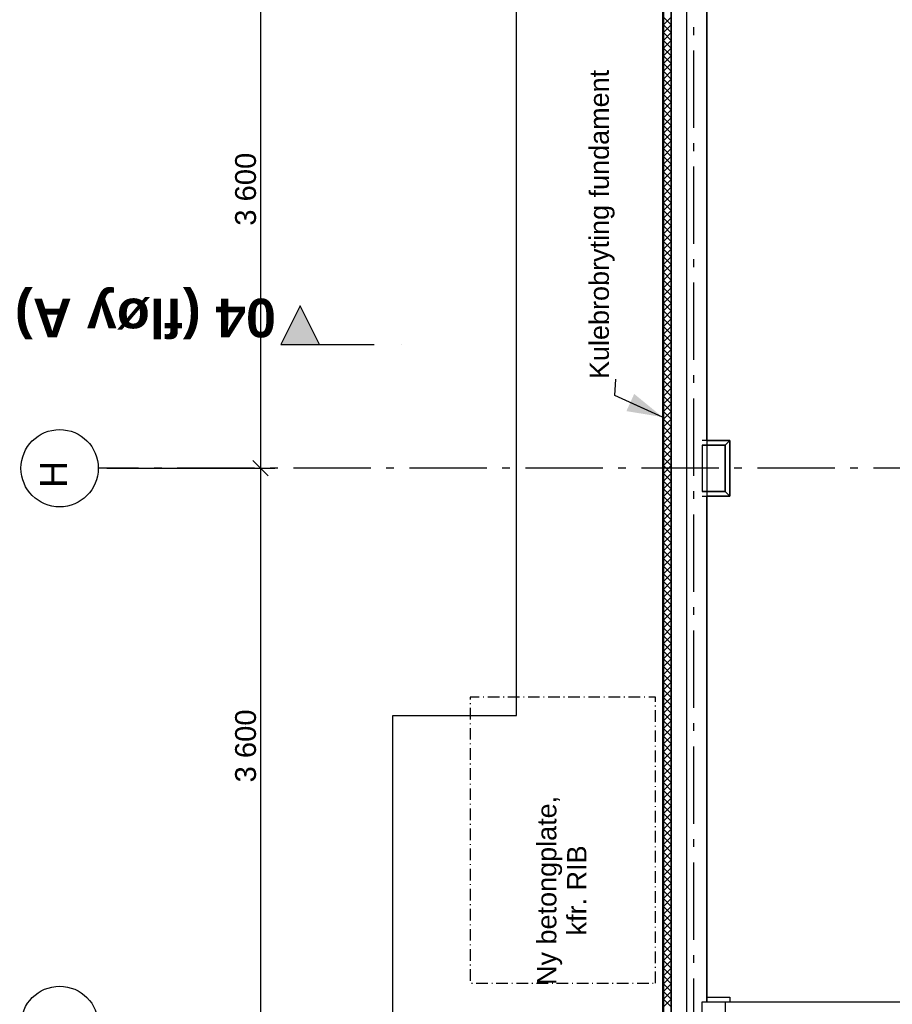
# Model space of a CAD drawing. Header units: millimetres. Extents: x -117798 to 93698, y -84437 to 74219.
# Tile 7 of 34: x -82030 to -76388, y -25683 to -19316. Entities that reach past the tile are written whole.
import ezdxf
from ezdxf.enums import TextEntityAlignment as Align

# ---------------------------------------------------------------- set-up
doc = ezdxf.new("R2010")
doc.units = ezdxf.units.MM
doc.header["$LTSCALE"] = 0.5
doc.header["$MEASUREMENT"] = 0
for name, pattern in [('Akselinje', [1500, 1000, -200, 100, -200]), ('Over snittplan', [260, 150, -50, 10, -50]), ('PLINE', [0]), ('Prikk & stiplet', [1340.555525, 705.555534, -352.777767, 0, -282.222223])]:
    doc.linetypes.add(name, pattern=pattern)
for name, color, linetype in [('216- Direkte fundamentering', 7, 'Continuous'), ('235- Utvendig kledning og overflate (Skravur)(Nye konstruksjoner)', 7, 'Continuous'), ('235- Utvendig kledning og overflate(Nye konstruksjoner)', 7, 'Continuous'), ('252- Gulv på grunn_ bunnplate', 7, 'Continuous'), ('252- Gulv på grunn_ bunnplate(Nye konstruksjoner)', 7, 'Continuous'), ('82-- Modullinjer', 7, 'Continuous'), ('82-- Modullinjer(Nye konstruksjoner)', 7, 'Continuous'), ('832- Tekst bygning(Nye konstruksjoner)', 7, 'Continuous'), ('852- Snittmarkør', 7, 'Continuous'), ('tiltaksgrense(Nye konstruksjoner)', 7, 'Continuous')]:
    doc.layers.add(name, color=color, linetype=linetype)
doc.styles.add('GENERATED_STYLE_1', font='arial.ttf')
doc.styles.add('GENERATED_STYLE_2', font='arial.ttf')
doc.linetypes.add('Tiltaksgrense', pattern='A,0,[1,A-2607.110 Plan Fundament1.Shx,S=4.761905,R=0,X=0,Y=0],-1200,0', length=1200)
doc.dimstyles.new('GENERATED_STYLE__1', dxfattribs={"dimtxt": 135.000002, "dimasz": 95, "dimexe": 0.18, "dimexo": 150, "dimgap": 0, "dimtad": 1, "dimdec": 0, "dimzin": 0, "dimdsep": 46, "dimtxsty": 'GENERATED_STYLE_2', "dimblk": 'ARROWHEAD_6', "dimblk1": 'ARROWHEAD_6', "dimblk2": 'ARROWHEAD_6', "dimcen": 0.09, "dimclrd": 256, "dimclre": 256, "dimclrt": 256, "dimadec": 1, "dimazin": 0, "dimtfac": 1, "dimtdec": 4, "dimtmove": 0, "dimatfit": 3, "dimfxl": 1, "dimtolj": 1, "dimtzin": 0, "dimarcsym": 0})
doc.dimstyles.new('GENERATED_STYLE__2', dxfattribs={"dimtxt": 0.18, "dimasz": 228, "dimexe": 0.18, "dimexo": 0.0625, "dimgap": 0, "dimtad": 0, "dimtih": 1, "dimtoh": 1, "dimdec": 4, "dimzin": 0, "dimdsep": 46, "dimcen": 0.09, "dimadec": 0, "dimazin": 0, "dimtfac": 1, "dimtdec": 4, "dimtmove": 0, "dimatfit": 3, "dimldrblk": 'ARROWHEAD_5', "dimfxl": 1, "dimtolj": 1, "dimtzin": 0, "dimarcsym": 0})

# ---------------------------------------------------------------- blocks, each defined once
blk = doc.blocks.new('*X18')
at = {"layer": '235- Utvendig kledning og overflate (Skravur)(Nye konstruksjoner)', "linetype": 'PLINE'}
for p, q in [((-77868.2, -19350), (-77818.2, -19300)), ((-77868.2, -19300), (-77818.2, -19350)), ((-77868.2, -19400), (-77818.2, -19350)), ((-77868.2, -19350), (-77818.2, -19400)), ((-77868.2, -19450), (-77818.2, -19400)), ((-77868.2, -19400), (-77818.2, -19450)), ((-77868.2, -19500), (-77818.2, -19450)), ((-77868.2, -19450), (-77818.2, -19500)), ((-77868.2, -19550), (-77818.2, -19500)), ((-77868.2, -19500), (-77818.2, -19550)), ((-77868.2, -19600), (-77818.2, -19550)), ((-77868.2, -19550), (-77818.2, -19600)), ((-77868.2, -19650), (-77818.2, -19600)), ((-77868.2, -19600), (-77818.2, -19650)), ((-77868.2, -19700), (-77818.2, -19650)), ((-77868.2, -19650), (-77818.2, -19700)), ((-77868.2, -19750), (-77818.2, -19700)), ((-77868.2, -19700), (-77818.2, -19750)), ((-77868.2, -19800), (-77818.2, -19750)), ((-77868.2, -19750), (-77818.2, -19800)), ((-77868.2, -19850), (-77818.2, -19800)), ((-77868.2, -19800), (-77818.2, -19850)), ((-77868.2, -19900), (-77818.2, -19850)), ((-77868.2, -19850), (-77818.2, -19900)), ((-77868.2, -19950), (-77818.2, -19900)), ((-77868.2, -19900), (-77818.2, -19950)), ((-77868.2, -20000), (-77818.2, -19950)), ((-77868.2, -19950), (-77818.2, -20000)), ((-77868.2, -20050), (-77818.2, -20000)), ((-77868.2, -20000), (-77818.2, -20050)), ((-77868.2, -20100), (-77818.2, -20050)), ((-77868.2, -20050), (-77818.2, -20100)), ((-77868.2, -20150), (-77818.2, -20100)), ((-77868.2, -20100), (-77818.2, -20150)), ((-77868.2, -20200), (-77818.2, -20150)), ((-77868.2, -20150), (-77818.2, -20200)), ((-77868.2, -20250), (-77818.2, -20200)), ((-77868.2, -20200), (-77818.2, -20250)), ((-77868.2, -20300), (-77818.2, -20250)), ((-77868.2, -20250), (-77818.2, -20300)), ((-77868.2, -20350), (-77818.2, -20300)), ((-77868.2, -20300), (-77818.2, -20350)), ((-77868.2, -20400), (-77818.2, -20350)), ((-77868.2, -20350), (-77818.2, -20400)), ((-77868.2, -20450), (-77818.2, -20400)), ((-77868.2, -20400), (-77818.2, -20450)), ((-77868.2, -20500), (-77818.2, -20450)), ((-77868.2, -20450), (-77818.2, -20500)), ((-77868.2, -20550), (-77818.2, -20500)), ((-77868.2, -20500), (-77818.2, -20550)), ((-77868.2, -20600), (-77818.2, -20550)), ((-77868.2, -20550), (-77818.2, -20600)), ((-77868.2, -20650), (-77818.2, -20600)), ((-77868.2, -20600), (-77818.2, -20650)), ((-77868.2, -20700), (-77818.2, -20650)), ((-77868.2, -20650), (-77818.2, -20700)), ((-77868.2, -20750), (-77818.2, -20700)), ((-77868.2, -20700), (-77818.2, -20750)), ((-77868.2, -20800), (-77818.2, -20750)), ((-77868.2, -20750), (-77818.2, -20800)), ((-77868.2, -20850), (-77818.2, -20800)), ((-77868.2, -20800), (-77818.2, -20850)), ((-77868.2, -20900), (-77818.2, -20850)), ((-77868.2, -20850), (-77818.2, -20900)), ((-77868.2, -20950), (-77818.2, -20900)), ((-77868.2, -20900), (-77818.2, -20950)), ((-77868.2, -21000), (-77818.2, -20950)), ((-77868.2, -20950), (-77818.2, -21000)), ((-77868.2, -21050), (-77818.2, -21000)), ((-77868.2, -21000), (-77818.2, -21050)), ((-77868.2, -21100), (-77818.2, -21050)), ((-77868.2, -21050), (-77818.2, -21100)), ((-77868.2, -21150), (-77818.2, -21100)), ((-77868.2, -21100), (-77818.2, -21150)), ((-77868.2, -21200), (-77818.2, -21150)), ((-77868.2, -21150), (-77818.2, -21200)), ((-77868.2, -21250), (-77818.2, -21200)), ((-77868.2, -21200), (-77818.2, -21250)), ((-77868.2, -21300), (-77818.2, -21250)), ((-77868.2, -21250), (-77818.2, -21300)), ((-77868.2, -21350), (-77818.2, -21300)), ((-77868.2, -21300), (-77818.2, -21350)), ((-77868.2, -21400), (-77818.2, -21350)), ((-77868.2, -21350), (-77818.2, -21400)), ((-77868.2, -21450), (-77818.2, -21400)), ((-77868.2, -21400), (-77818.2, -21450)), ((-77868.2, -21500), (-77818.2, -21450)), ((-77868.2, -21450), (-77818.2, -21500)), ((-77868.2, -21550), (-77818.2, -21500)), ((-77868.2, -21500), (-77818.2, -21550)), ((-77868.2, -21600), (-77818.2, -21550)), ((-77868.2, -21550), (-77818.2, -21600)), ((-77868.2, -21650), (-77818.2, -21600)), ((-77868.2, -21600), (-77818.2, -21650)), ((-77868.2, -21700), (-77818.2, -21650)), ((-77868.2, -21650), (-77818.2, -21700)), ((-77868.2, -21750), (-77818.2, -21700)), ((-77868.2, -21700), (-77818.2, -21750)), ((-77868.2, -21800), (-77818.2, -21750)), ((-77868.2, -21750), (-77818.2, -21800)), ((-77868.2, -21850), (-77818.2, -21800)), ((-77868.2, -21800), (-77818.2, -21850)), ((-77868.2, -21900), (-77818.2, -21850)), ((-77868.2, -21850), (-77818.2, -21900)), ((-77868.2, -21950), (-77818.2, -21900)), ((-77868.2, -21900), (-77818.2, -21950)), ((-77868.2, -22000), (-77818.2, -21950)), ((-77868.2, -21950), (-77818.2, -22000)), ((-77868.2, -22050), (-77818.2, -22000)), ((-77868.2, -22000), (-77818.2, -22050)), ((-77868.2, -22100), (-77818.2, -22050)), ((-77868.2, -22050), (-77818.2, -22100)), ((-77868.2, -22150), (-77818.2, -22100)), ((-77868.2, -22100), (-77818.2, -22150)), ((-77868.2, -22200), (-77818.2, -22150)), ((-77868.2, -22150), (-77818.2, -22200)), ((-77868.2, -22250), (-77818.2, -22200)), ((-77868.2, -22200), (-77818.2, -22250)), ((-77868.2, -22300), (-77818.2, -22250)), ((-77868.2, -22250), (-77818.2, -22300)), ((-77868.2, -22350), (-77818.2, -22300)), ((-77868.2, -22300), (-77818.2, -22350)), ((-77868.2, -22400), (-77818.2, -22350)), ((-77868.2, -22350), (-77818.2, -22400)), ((-77868.2, -22450), (-77818.2, -22400)), ((-77868.2, -22400), (-77818.2, -22450)), ((-77868.2, -22500), (-77818.2, -22450)), ((-77868.2, -22450), (-77818.2, -22500)), ((-77868.2, -22550), (-77818.2, -22500)), ((-77868.2, -22500), (-77818.2, -22550)), ((-77868.2, -22600), (-77818.2, -22550)), ((-77868.2, -22550), (-77818.2, -22600)), ((-77868.2, -22650), (-77818.2, -22600)), ((-77868.2, -22600), (-77818.2, -22650)), ((-77868.2, -22700), (-77818.2, -22650)), ((-77868.2, -22650), (-77818.2, -22700)), ((-77868.2, -22750), (-77818.2, -22700)), ((-77868.2, -22700), (-77818.2, -22750)), ((-77868.2, -22800), (-77818.2, -22750)), ((-77868.2, -22750), (-77818.2, -22800)), ((-77868.2, -22850), (-77818.2, -22800)), ((-77868.2, -22800), (-77818.2, -22850)), ((-77868.2, -22900), (-77818.2, -22850)), ((-77868.2, -22850), (-77818.2, -22900)), ((-77868.2, -22950), (-77818.2, -22900)), ((-77868.2, -22900), (-77818.2, -22950)), ((-77868.2, -23000), (-77818.2, -22950)), ((-77868.2, -22950), (-77818.2, -23000)), ((-77868.2, -23050), (-77818.2, -23000)), ((-77868.2, -23000), (-77818.2, -23050)), ((-77868.2, -23100), (-77818.2, -23050)), ((-77868.2, -23050), (-77818.2, -23100)), ((-77868.2, -23150), (-77818.2, -23100)), ((-77868.2, -23100), (-77818.2, -23150)), ((-77868.2, -23200), (-77818.2, -23150)), ((-77868.2, -23150), (-77818.2, -23200)), ((-77868.2, -23250), (-77818.2, -23200)), ((-77868.2, -23200), (-77818.2, -23250)), ((-77868.2, -23300), (-77818.2, -23250)), ((-77868.2, -23250), (-77818.2, -23300)), ((-77868.2, -23350), (-77818.2, -23300)), ((-77868.2, -23300), (-77818.2, -23350)), ((-77868.2, -23400), (-77818.2, -23350)), ((-77868.2, -23350), (-77818.2, -23400)), ((-77868.2, -23450), (-77818.2, -23400)), ((-77868.2, -23400), (-77818.2, -23450)), ((-77868.2, -23500), (-77818.2, -23450)), ((-77868.2, -23450), (-77818.2, -23500)), ((-77868.2, -23550), (-77818.2, -23500)), ((-77868.2, -23500), (-77818.2, -23550)), ((-77868.2, -23600), (-77818.2, -23550)), ((-77868.2, -23550), (-77818.2, -23600)), ((-77868.2, -23650), (-77818.2, -23600)), ((-77868.2, -23600), (-77818.2, -23650)), ((-77868.2, -23700), (-77818.2, -23650)), ((-77868.2, -23650), (-77818.2, -23700)), ((-77868.2, -23750), (-77818.2, -23700)), ((-77868.2, -23700), (-77818.2, -23750)), ((-77868.2, -23800), (-77818.2, -23750)), ((-77868.2, -23750), (-77818.2, -23800)), ((-77868.2, -23850), (-77818.2, -23800)), ((-77868.2, -23800), (-77818.2, -23850)), ((-77868.2, -23900), (-77818.2, -23850)), ((-77868.2, -23850), (-77818.2, -23900)), ((-77868.2, -23950), (-77818.2, -23900)), ((-77868.2, -23900), (-77818.2, -23950)), ((-77868.2, -24000), (-77818.2, -23950)), ((-77868.2, -23950), (-77818.2, -24000)), ((-77868.2, -24050), (-77818.2, -24000)), ((-77868.2, -24000), (-77818.2, -24050)), ((-77868.2, -24100), (-77818.2, -24050)), ((-77868.2, -24050), (-77818.2, -24100)), ((-77868.2, -24150), (-77818.2, -24100)), ((-77868.2, -24100), (-77818.2, -24150)), ((-77868.2, -24200), (-77818.2, -24150)), ((-77868.2, -24150), (-77818.2, -24200)), ((-77868.2, -24250), (-77818.2, -24200)), ((-77868.2, -24200), (-77818.2, -24250)), ((-77868.2, -24300), (-77818.2, -24250)), ((-77868.2, -24250), (-77818.2, -24300)), ((-77868.2, -24350), (-77818.2, -24300)), ((-77868.2, -24300), (-77818.2, -24350)), ((-77868.2, -24400), (-77818.2, -24350)), ((-77868.2, -24350), (-77818.2, -24400)), ((-77868.2, -24450), (-77818.2, -24400)), ((-77868.2, -24400), (-77818.2, -24450)), ((-77868.2, -24500), (-77818.2, -24450)), ((-77868.2, -24450), (-77818.2, -24500)), ((-77868.2, -24550), (-77818.2, -24500)), ((-77868.2, -24500), (-77818.2, -24550)), ((-77868.2, -24600), (-77818.2, -24550)), ((-77868.2, -24550), (-77818.2, -24600)), ((-77868.2, -24650), (-77818.2, -24600)), ((-77868.2, -24600), (-77818.2, -24650)), ((-77868.2, -24700), (-77818.2, -24650)), ((-77868.2, -24650), (-77818.2, -24700)), ((-77868.2, -24750), (-77818.2, -24700)), ((-77868.2, -24700), (-77818.2, -24750)), ((-77868.2, -24800), (-77818.2, -24750)), ((-77868.2, -24750), (-77818.2, -24800)), ((-77868.2, -24850), (-77818.2, -24800)), ((-77868.2, -24800), (-77818.2, -24850)), ((-77868.2, -24900), (-77818.2, -24850)), ((-77868.2, -24850), (-77818.2, -24900)), ((-77868.2, -24950), (-77818.2, -24900)), ((-77868.2, -24900), (-77818.2, -24950)), ((-77868.2, -25000), (-77818.2, -24950)), ((-77868.2, -24950), (-77818.2, -25000)), ((-77868.2, -25050), (-77818.2, -25000)), ((-77868.2, -25000), (-77818.2, -25050)), ((-77868.2, -25100), (-77818.2, -25050)), ((-77868.2, -25050), (-77818.2, -25100)), ((-77868.2, -25150), (-77818.2, -25100)), ((-77868.2, -25100), (-77818.2, -25150)), ((-77868.2, -25200), (-77818.2, -25150)), ((-77868.2, -25150), (-77818.2, -25200)), ((-77868.2, -25250), (-77818.2, -25200)), ((-77868.2, -25200), (-77818.2, -25250)), ((-77868.2, -25300), (-77818.2, -25250)), ((-77868.2, -25250), (-77818.2, -25300)), ((-77868.2, -25350), (-77818.2, -25300)), ((-77868.2, -25300), (-77818.2, -25350)), ((-77868.2, -25400), (-77818.2, -25350)), ((-77868.2, -25350), (-77818.2, -25400)), ((-77868.2, -25450), (-77818.2, -25400)), ((-77868.2, -25400), (-77818.2, -25450)), ((-77868.2, -25500), (-77818.2, -25450)), ((-77868.2, -25450), (-77818.2, -25500)), ((-77868.2, -25550), (-77818.2, -25500)), ((-77868.2, -25500), (-77818.2, -25550)), ((-77868.2, -25600), (-77818.2, -25550)), ((-77868.2, -25550), (-77818.2, -25600)), ((-77868.2, -25650), (-77818.2, -25600)), ((-77868.2, -25600), (-77818.2, -25650)), ((-77868.2, -25700), (-77818.2, -25650)), ((-77868.2, -25650), (-77818.2, -25700))]:
    blk.add_line(p, q, dxfattribs=at)
blk = doc.blocks.new('Standard grid marker[10]', base_point=(-77673.2, 26434.4))
at = {"layer": '82-- Modullinjer', "linetype": 'Akselinje'}
blk.add_line((-77673.2, 26234.4), (-77673.2, -50374.4), dxfattribs=at)
at = {"layer": '82-- Modullinjer', "style": 'GENERATED_STYLE_1'}
for tag, p in [('AC_MarkerText_1_0', (-77800.7, 26644.4)), ('AC_MarkerText_1_1', (-77800.7, -50864.4))]:
    blk.add_attdef(tag, text='', height=175, rotation=90, dxfattribs=at).set_placement(p, align=Align.TOP_CENTER)
blk = doc.blocks.new('Standard grid marker[19]', base_point=(20939.5, -22216.9))
at = {"layer": '82-- Modullinjer', "linetype": 'Akselinje'}
for p, q in [((-81321.3, -22216.9), (-81521.3, -22216.9)), ((20739.5, -22216.9), (-81321.3, -22216.9))]:
    blk.add_line(p, q, dxfattribs=at)
at = {"layer": '82-- Modullinjer', "linetype": 'PLINE'}
blk.add_circle((-81771.3, -22216.9), 250, dxfattribs=at)
at = {"layer": '82-- Modullinjer', "linetype": 'Akselinje'}
blk.add_point((-81321.3, -22216.9), dxfattribs=at)
blk.add_point((-81321.3, -22216.9), dxfattribs=at)
at = {"layer": '82-- Modullinjer', "style": 'GENERATED_STYLE_1'}
for tag, p in [('AC_MarkerText_1_1', (-81898.8, -22256.9)), ('AC_MarkerText_1_0', (21062, -22256.9))]:
    blk.add_attdef(tag, text='', height=175, rotation=90, dxfattribs=at).set_placement(p, align=Align.TOP_CENTER)
blk = doc.blocks.new('Standard grid marker[29]', base_point=(20939.5, -25816.9))
at = {"layer": '82-- Modullinjer', "linetype": 'PLINE'}
blk.add_circle((-81771.3, -25816.9), 250, dxfattribs=at)
at = {"layer": '82-- Modullinjer', "style": 'GENERATED_STYLE_1'}
for tag, p in [('AC_MarkerText_1_1', (-81898.8, -25856.9)), ('AC_MarkerText_1_0', (21062, -25856.9))]:
    blk.add_attdef(tag, text='', height=175, rotation=90, dxfattribs=at).set_placement(p, align=Align.TOP_CENTER)
blk = doc.blocks.new('*D89')
at = {"layer": '82-- Modullinjer(Nye konstruksjoner)', "linetype": 'PLINE'}
for p, q in [((-80423.2, -18666.9), (-80523.2, -18566.9)), ((-81465.7, -18616.9), (-80379.4, -18616.9)), ((-80473.2, -18616.9), (-80473.2, -22216.9)), ((-81465.7, -22216.9), (-80379.4, -22216.9)), ((-80423.2, -22266.9), (-80523.2, -22166.9))]:
    blk.add_line(p, q, dxfattribs=at)
at = {"layer": '82-- Modullinjer(Nye konstruksjoner)', "insert": (-80500.2, -20648.6), "char_height": 135, "attachment_point": 7, "rotation": 90, "style": 'GENERATED_STYLE_2'}
blk.add_mtext('\\A1;{\\pql;\\fArial|b0|i0|c0|p0;\\W1.000000;3\xa0600}', dxfattribs=at)
blk = doc.blocks.new('ARROWHEAD_6')
at = {"linetype": 'Continuous'}
for p, q in [((0, 0), (-1, 0)), ((-0.5, -0.5), (0.5, 0.5))]:
    blk.add_line(p, q, dxfattribs=at)
blk = doc.blocks.new('*D90')
at = {"layer": '82-- Modullinjer(Nye konstruksjoner)', "linetype": 'PLINE'}
for p, q in [((-81465.7, -22216.9), (-80379.4, -22216.9)), ((-80423.2, -22266.9), (-80523.2, -22166.9)), ((-80473.2, -22216.9), (-80473.2, -25816.9)), ((-80423.2, -25866.9), (-80523.2, -25766.9)), ((-81465.7, -25816.9), (-80379.4, -25816.9))]:
    blk.add_line(p, q, dxfattribs=at)
at = {"layer": '82-- Modullinjer(Nye konstruksjoner)', "insert": (-80500.2, -24248.6), "char_height": 135, "attachment_point": 7, "rotation": 90, "style": 'GENERATED_STYLE_2'}
blk.add_mtext('\\A1;{\\pql;\\fArial|b0|i0|c0|p0;\\W1.000000;3\xa0600}', dxfattribs=at)
blk = doc.blocks.new('ARROWHEAD_5')
at = {"linetype": 'Continuous'}
blk.add_hatch(color=256, dxfattribs=at).paths.add_polyline_path([(-1, 0.2679), (0, 0), (-1, -0.2679)])
blk.add_line((0, 0), (-1, 0), dxfattribs=at)

msp = doc.modelspace()

# ---------------------------------------------------------------- hatches: boundary and pattern name
at = {"layer": '235- Utvendig kledning og overflate (Skravur)(Nye konstruksjoner)', "linetype": 'Continuous'}
msp.add_hatch(color=256, dxfattribs=at).paths.add_polyline_path([(-77874.2, -26011.9), (-77868.2, -26011.9), (-77868.2, -11821.9), (-77874.2, -11821.9)])
at = {"layer": '852- Snittmarkør', "linetype": 'Continuous'}
msp.add_hatch(color=256, dxfattribs=at).paths.add_polyline_path([(-80341.3, -21416.9), (-80091.3, -21416.9), (-80216.3, -21166.9)])

# ---------------------------------------------------------------- linework, layer by layer
at = {"layer": '216- Direkte fundamentering', "linetype": 'PLINE', "flags": 128}
for points in [[(-77818.2, -11871.9), (-77818.2, -25761.9)], [(-77588.2, -22036.9), (-77588.2, -18766.9)], [(-77438.2, -22036.9), (-77618.2, -22036.9)], [(-77618.2, -22066.9), (-77468.2, -22066.9)], [(-77468.2, -22066.9), (-77438.2, -22036.9)], [(-77468.2, -22066.9), (-77468.2, -22366.9)], [(-77438.2, -22396.9), (-77438.2, -22036.9)], [(-77468.2, -22366.9), (-77618.2, -22366.9)], [(-77618.2, -22396.9), (-77438.2, -22396.9)], [(-77588.2, -25666.9), (-77588.2, -22396.9)], [(-77438.2, -22396.9), (-77468.2, -22366.9)]]:
    msp.add_lwpolyline(points, dxfattribs=at)
for points in [[(-77468.2, -22366.9), (-77468.2, -22066.9), (-77618.2, -22066.9), (-77618.2, -22366.9)], [(-77618.2, -25666.9), (-77468.2, -25666.9), (-77468.2, -25761.9), (-77618.2, -25761.9)]]:
    msp.add_lwpolyline(points, close=True, dxfattribs=at)
at = {"layer": '235- Utvendig kledning og overflate(Nye konstruksjoner)', "linetype": 'PLINE'}
msp.add_line((-77868.2, -11871.9), (-77868.2, -25961.9), dxfattribs=at)
at = {"layer": '235- Utvendig kledning og overflate(Nye konstruksjoner)', "linetype": 'PLINE', "flags": 128}
for points in [[(-77874.2, -11815.9), (-77874.2, -26011.9)], [(-77818.2, -25961.9), (-77818.2, -11871.9)]]:
    msp.add_lwpolyline(points, dxfattribs=at)
at = {"layer": '252- Gulv på grunn_ bunnplate', "linetype": 'PLINE', "flags": 128}
for points in [[(-77588.2, -18796.9), (-77588.2, -22036.9), (-77438.2, -22036.9), (-77438.2, -22396.9), (-77588.2, -22396.9), (-77588.2, -25636.9), (-77438.2, -25636.9), (-77438.2, -25666.9), (-68938.2, -25666.9), (-68938.2, -15136.9), (-77438.2, -15136.9), (-77438.2, -15196.9), (-77588.2, -15196.9), (-77588.2, -18436.9), (-77438.2, -18436.9), (-77438.2, -18796.9)], [(-68938.2, -25666.9), (-68938.2, -18641.9), (-77588.2, -18641.9), (-77588.2, -25666.9)]]:
    msp.add_lwpolyline(points, close=True, dxfattribs=at)
at = {"layer": '252- Gulv på grunn_ bunnplate(Nye konstruksjoner)', "linetype": 'Over snittplan', "flags": 128}
msp.add_lwpolyline([(-77918.2, -25546.9), (-77918.2, -23696.9), (-79118.2, -23696.9), (-79118.2, -25546.9)], close=True, dxfattribs=at)
at = {"layer": '852- Snittmarkør', "linetype": 'Prikk & stiplet'}
msp.add_line((-80091.3, -21416.9), (-79466.3, -21416.9), dxfattribs=at)
at = {"layer": '852- Snittmarkør', "linetype": 'PLINE', "flags": 128}
msp.add_lwpolyline([(-80341.3, -21416.9), (-80091.3, -21416.9), (-80216.3, -21166.9)], close=True, dxfattribs=at)
at = {"layer": 'tiltaksgrense(Nye konstruksjoner)', "linetype": 'Tiltaksgrense', "flags": 128}
msp.add_lwpolyline([(-78818.2, -39616.9), (-78818.2, -30216.9), (-79618.2, -30216.9), (-79618.2, -23816.9), (-78818.2, -23816.9), (-78818.2, -19116.9), (-80918.2, -19116.9), (-80918.2, -15016.9), (-78818.2, -15016.9), (-78818.2, -10871.9), (-76218.2, -10871.9), (-76218.2, 6263.1), (-69263.2, 6263.1), (-69263.2, 5163.1), (-75118.2, 5163.1), (-75118.2, -11971.9), (-77718.2, -11971.9), (-77718.2, -25861.9), (-76518.2, -25861.9), (-76518.2, -28171.9), (-77718.2, -28171.9), (-77718.2, -39016.9), (-76473.2, -39016.9), (-76473.2, -39616.9)], close=True, dxfattribs=at)

# ---------------------------------------------------------------- block references
at = {"layer": '235- Utvendig kledning og overflate(Nye konstruksjoner)'}
msp.add_blockref('*X18', (0, 0), dxfattribs=at)
at = {"layer": '82-- Modullinjer', "linetype": 'PLINE'}
for name, p in [('Standard grid marker[10]', (-77673.2, 26434.4)), ('Standard grid marker[29]', (20939.5, -25816.9))]:
    msp.add_blockref(name, p, dxfattribs=at)
ref = msp.add_blockref('Standard grid marker[19]', (20939.5, -22216.9), dxfattribs=at)
ref.add_attrib('AC_MarkerText_1_1', 'H', dxfattribs={"color": 7, "height": 175, "rotation": 90, "style": 'GENERATED_STYLE_1'}).set_placement((-81898.8, -22256.9), align=Align.TOP_CENTER)

# ---------------------------------------------------------------- texts
at = {"layer": '832- Tekst bygning(Nye konstruksjoner)', "linetype": 'Continuous', "insert": (-78183, -21640.1), "char_height": 125, "attachment_point": 7, "rotation": 90, "style": 'GENERATED_STYLE_2'}
msp.add_mtext('\\A1;{\\pql;\\fArial|b0|i0|c0|p0;\\W1.000000;Kulebrobryting fundament}', dxfattribs=at)
at = {"layer": '832- Tekst bygning(Nye konstruksjoner)', "linetype": 'Continuous', "insert": (-78525.3, -24946.9), "char_height": 125, "attachment_point": 5, "rotation": 90, "line_spacing_factor": 0.933337, "style": 'GENERATED_STYLE_2'}
msp.add_mtext('\\A1;{\\pqc;\\fArial|b0|i0|c0|p0;\\W1.000000;Ny betongplate, \\P\\pqc;\\fArial|b0|i0|c0|p0;\\W1.000000;kfr. RIB}', dxfattribs=at)
at = {"layer": '852- Snittmarkør', "insert": (-82061, -21044.8), "char_height": 250, "attachment_point": 9, "rotation": 180, "style": 'GENERATED_STYLE_1'}
msp.add_mtext('\\A1;{\\pqr;\\pt0;\\fArial|b1|i0|c0|p0;\\W1.000000;04 (fløy A)}', dxfattribs=at)

# ---------------------------------------------------------------- dimensions: what is measured, and where the dimension line sits
at = {"layer": '82-- Modullinjer(Nye konstruksjoner)', "linetype": 'Continuous'}
for base, p1, p2, picture, middle in [((-80473.2, -22216.9), (-81473.2, -18616.9), (-81473.2, -22216.9), '*D89', (-80567.7, -20417)), ((-80473.2, -25816.9), (-81473.2, -22216.9), (-81473.2, -25816.9), '*D90', (-80567.7, -24017))]:
    dim = msp.add_linear_dim(base=base, p1=p1, p2=p2, angle=270, dimstyle='GENERATED_STYLE__1', dxfattribs=at)
    dim.commit()
    dim.dimension.update_dxf_attribs({"geometry": picture, "text_midpoint": middle, "dimtype": 160, "text_rotation": 90})

# ---------------------------------------------------------------- leaders
at = {"layer": '832- Tekst bygning(Nye konstruksjoner)', "linetype": 'PLINE', "annotation_type": 0, "has_hookline": 1, "hookline_direction": 0, "text_width": 1983.8, "horizontal_direction": (0, 1, 0)}
msp.add_leader([(-77874.2, -21885.8), (-78183, -21746.3), (-78176.3, -21640.1)], dimstyle='GENERATED_STYLE__2', dxfattribs=at)

doc.saveas('drawing.dxf')
